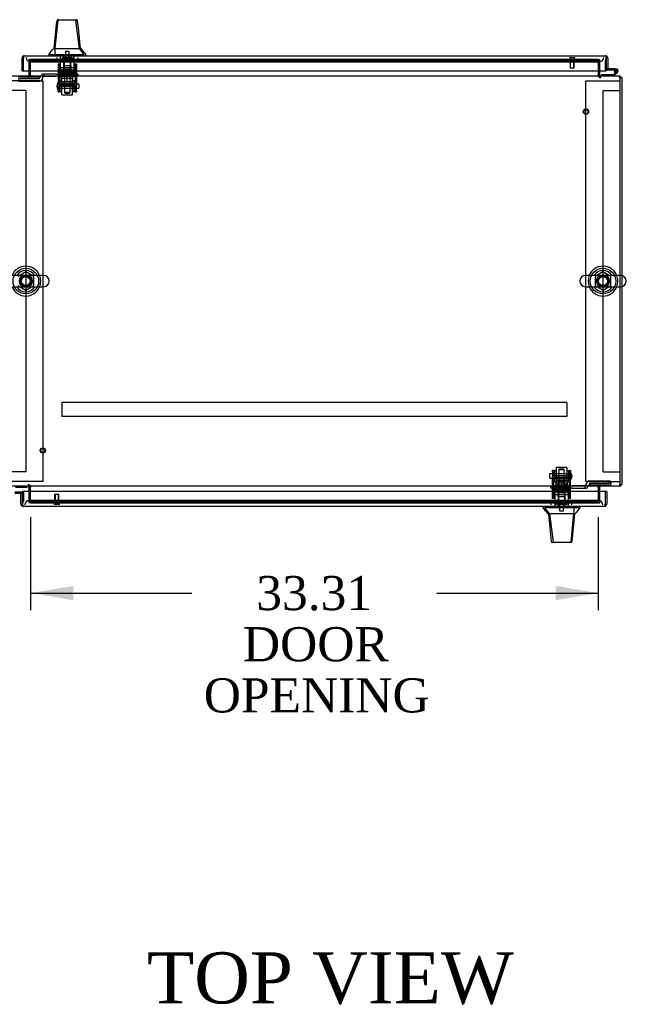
# Model space of a CAD drawing. Header units: inches. Extents: x 2 to 538, y -2 to 358.
# Tile 15 of 19: x 158 to 193, y 266 to 324. Entities that reach past the tile are written whole.
import ezdxf
from ezdxf.enums import TextEntityAlignment as Align
from ezdxf.lldxf.tags import DXFTag

# ---------------------------------------------------------------- set-up
doc = ezdxf.new("R2010")
doc.units = ezdxf.units.IN
doc.header["$MEASUREMENT"] = 0
for name, color, linetype in [('COM50677-1', 7, 'Continuous'), ('COM53964-2', 7, 'Continuous'), ('COM54746-78', 7, 'Continuous'), ('COM55914', 7, 'Continuous'), ('COM70220', 7, 'Continuous'), ('COM70449-3', 7, 'Continuous'), ('COM70838', 7, 'Continuous'), ('COM70839-6', 7, 'Continuous'), ('COM71197-4', 7, 'Continuous'), ('COM71198-3', 7, 'Continuous'), ('COM71199-6', 7, 'Continuous'), ('Default', 7, 'Continuous'), ('HAN13068', 7, 'Continuous'), ('HAN13068_NUT', 7, 'Continuous'), ('HAN13068_SCREW', 7, 'Continuous'), ('HAN_NUT', 7, 'Continuous'), ('NTS18024', 7, 'Continuous'), ('NTS18147', 7, 'Continuous'), ('ROL87452', 7, 'Continuous'), ('RVT17786', 7, 'Continuous'), ('RVT19000', 7, 'Continuous'), ('SCS86414', 7, 'Continuous'), ('SPC87322', 7, 'Continuous'), ('STD26122', 7, 'Continuous'), ('STD26258', 7, 'Continuous'), ('WAF25376', 7, 'Continuous'), ('WAF25377', 7, 'Continuous'), ('WAM254785', 7, 'Continuous'), ('WAM30038', 7, 'Continuous')]:
    doc.layers.add(name, color=color, linetype=linetype)
doc.styles.add('SEACAD_Times_New_Roman', font='times.ttf')
tags = doc.linetypes.add('HIDDEN2', pattern=[0.1875, 0.125, -0.0625]).pattern_tags.tags
tags[6:7] = [DXFTag(74, 4), DXFTag(75, 0), DXFTag(340, '0'), DXFTag(46, 0.0), DXFTag(50, 0.0), DXFTag(44, 0.0), DXFTag(45, 0.0)]
tags[4:5] = [DXFTag(74, 4), DXFTag(75, 0), DXFTag(340, '0'), DXFTag(46, 0.0), DXFTag(50, 0.0), DXFTag(44, 0.0), DXFTag(45, 0.0)]
doc.dimstyles.new('HAMMOND_(STH_-_540x360)', dxfattribs={"dimtxt": 2, "dimasz": 2.5, "dimexe": 1, "dimexo": 1, "dimgap": 0.5, "dimtad": 0, "dimtih": 1, "dimtoh": 1, "dimzin": 0, "dimdsep": 46, "dimtxsty": 'SEACAD_Times_New_Roman', "dimblk1": '_SE_FILLED', "dimblk2": '_SE_FILLED', "dimsah": 1, "dimcen": 1, "dimadec": 0, "dimazin": 0, "dimtfac": 0.8, "dimtofl": 0, "dimtmove": 0, "dimatfit": 3, "dimfxl": 1, "dimtolj": 1, "dimtzin": 0, "dimarcsym": 0})

# ---------------------------------------------------------------- blocks, each defined once
blk = doc.blocks.new('SE1')
at = {"layer": 'COM50677-1', "color": 7, "linetype": 'HIDDEN2'}
for p, q in [((158.891, 320.196), (157.261, 320.196)), ((158.891, 320.196), (159.076, 320.196)), ((159.076, 320.196), (159.076, 296.696)), ((190.946, 320.196), (191.131, 320.196)), ((190.946, 296.696), (190.946, 320.196)), ((191.131, 320.196), (192.761, 320.196)), ((192.761, 320.196), (192.946, 320.196)), ((158.891, 296.696), (157.261, 296.696)), ((159.076, 296.696), (158.891, 296.696)), ((191.131, 296.696), (190.946, 296.696)), ((191.131, 296.696), (192.761, 296.696)), ((192.761, 296.696), (192.946, 296.696))]:
    blk.add_line(p, q, dxfattribs=at)
at = {"layer": 'COM53964-2', "color": 7, "linetype": 'HIDDEN2'}
for p, q in [((157.938, 319.634), (157.214, 319.634)), ((158.076, 319.634), (157.938, 319.634)), ((158.076, 319.634), (158.076, 297.259)), ((191.946, 297.259), (191.946, 319.634)), ((191.946, 319.634), (192.084, 319.634)), ((192.084, 319.634), (192.808, 319.634)), ((192.808, 319.634), (192.946, 319.634)), ((157.938, 297.259), (157.214, 297.259)), ((158.076, 297.259), (157.938, 297.259)), ((191.946, 297.259), (192.084, 297.259)), ((192.084, 297.259), (192.808, 297.259)), ((192.808, 297.259), (192.946, 297.259))]:
    blk.add_line(p, q, dxfattribs=at)
at = {"layer": 'COM54746-78', "color": 7, "linetype": 'HIDDEN2'}
for p, q in [((192.072, 321.379), (192.072, 320.854)), ((192.134, 321.379), (192.072, 321.379)), ((192.097, 320.829), (192.134, 320.829)), ((192.659, 320.779), (192.598, 320.785)), ((192.611, 320.829), (192.714, 320.829)), ((192.652, 320.774), (192.659, 320.774)), ((192.75, 320.733), (192.729, 320.712)), ((157.925, 296.063), (157.888, 296.063)), ((157.95, 295.514), (157.95, 296.038)), ((157.888, 295.514), (157.95, 295.514))]:
    blk.add_line(p, q, dxfattribs=at)
at = {"layer": 'COM54746-78', "color": 7, "linetype": 'Continuous'}
for p, q in [((192.134, 321.379), (192.134, 321.379)), ((191.862, 320.538), (191.862, 320.476)), ((192.556, 320.538), (191.862, 320.538)), ((192.134, 320.891), (192.134, 320.893)), ((192.598, 320.891), (192.134, 320.891)), ((192.134, 320.829), (192.598, 320.829)), ((192.729, 320.712), (192.556, 320.538)), ((192.581, 320.476), (192.793, 320.688)), ((192.597, 320.774), (192.652, 320.774)), ((192.598, 320.829), (192.598, 320.891)), ((192.598, 320.891), (192.714, 320.891)), ((192.598, 320.829), (192.611, 320.829)), ((192.652, 320.787), (192.652, 320.762)), ((192.727, 320.837), (192.702, 320.837)), ((192.702, 320.712), (192.727, 320.712)), ((192.777, 320.762), (192.777, 320.787)), ((157.467, 296.354), (158.16, 296.354)), ((158.16, 296.354), (158.16, 296.416)), ((157.888, 296.063), (157.425, 296.063)), ((157.425, 296.001), (157.888, 296.001)), ((157.888, 296.001), (157.888, 295.999)), ((157.888, 295.514), (157.888, 295.514))]:
    blk.add_line(p, q, dxfattribs=at)
at = {"layer": 'COM54746-78', "color": 7, "linetype": 'HIDDEN2'}
for centre, radius, start, end in [((192.097, 320.854), 0.025, 180, 270), ((192.714, 320.774), 0.055, 311.19588, 180), ((192.714, 320.774), 0.055, 180, 311.19588), ((192.714, 320.774), 0.117, 252.97263, 312.39205), ((157.925, 296.038), 0.025, 0, 90)]:
    blk.add_arc(centre, radius, start, end, dxfattribs=at)
at = {"layer": 'COM54746-78', "color": 7, "linetype": 'Continuous'}
for centre, radius, start, end in [((192.714, 320.774), 0.117, 312.39205, 180), ((192.714, 320.774), 0.117, 180, 252.97263), ((192.702, 320.787), 0.05, 90, 180), ((192.702, 320.762), 0.05, 180, 270), ((192.727, 320.787), 0.05, 0, 90), ((192.727, 320.762), 0.05, 270, 0)]:
    blk.add_arc(centre, radius, start, end, dxfattribs=at)
at = {"layer": 'COM55914', "color": 7, "linetype": 'HIDDEN2'}
for p, q in [((189.824, 301.324), (160.199, 301.324)), ((160.199, 301.324), (160.199, 301.281)), ((160.199, 301.281), (160.199, 300.554)), ((189.824, 301.324), (189.824, 301.281)), ((189.824, 301.281), (189.824, 300.554)), ((160.199, 300.554), (160.199, 300.511)), ((189.824, 300.511), (160.199, 300.511)), ((189.824, 300.554), (189.824, 300.511))]:
    blk.add_line(p, q, dxfattribs=at)
at = {"layer": 'COM70220', "color": 7, "linetype": 'HIDDEN2'}
for p, q in [((158.339, 321.318), (158.589, 321.318)), ((158.589, 321.318), (191.494, 321.318)), ((191.494, 321.318), (191.744, 321.318)), ((158.528, 295.574), (158.278, 295.574)), ((191.433, 295.574), (158.528, 295.574)), ((191.683, 295.574), (191.433, 295.574))]:
    blk.add_line(p, q, dxfattribs=at)
for centre, start, end in [((158.339, 321.568), 180, 270), ((191.744, 321.568), 270, 0), ((158.278, 295.324), 90, 180), ((191.683, 295.324), 0, 90)]:
    blk.add_arc(centre, 0.25, start, end, dxfattribs=at)
at = {"layer": 'COM70449-3', "color": 7, "linetype": 'HIDDEN2'}
for p, q in [((158.356, 321.442), (158.356, 321.444)), ((191.666, 321.444), (158.356, 321.444)), ((158.356, 321.442), (158.356, 321.401)), ((158.356, 321.401), (191.666, 321.401)), ((158.356, 321.401), (158.356, 321.308)), ((158.356, 321.301), (158.356, 321.308)), ((158.356, 321.308), (191.666, 321.308)), ((158.356, 320.788), (158.356, 321.301)), ((191.666, 321.444), (191.666, 321.442)), ((191.666, 321.401), (191.666, 321.442)), ((191.666, 321.401), (191.666, 321.308)), ((191.666, 321.308), (191.666, 321.301)), ((191.666, 321.301), (191.666, 320.788)), ((192.946, 308.115), (192.946, 308.778)), ((158.356, 295.592), (158.356, 296.104)), ((191.666, 296.104), (191.666, 295.592)), ((158.356, 295.585), (158.356, 295.592)), ((158.356, 295.492), (158.356, 295.585)), ((191.666, 295.585), (158.356, 295.585)), ((191.666, 295.492), (158.356, 295.492)), ((158.356, 295.492), (158.356, 295.451)), ((158.356, 295.449), (158.356, 295.451)), ((158.356, 295.449), (191.666, 295.449)), ((191.666, 295.592), (191.666, 295.585)), ((191.666, 295.492), (191.666, 295.585)), ((191.666, 295.451), (191.666, 295.492)), ((191.666, 295.451), (191.666, 295.449))]:
    blk.add_line(p, q, dxfattribs=at)
at = {"layer": 'COM70449-3', "color": 7, "linetype": 'Continuous'}
for p, q in [((158.356, 320.524), (158.356, 320.788)), ((158.356, 320.524), (158.356, 320.476)), ((191.666, 320.788), (191.666, 320.524)), ((191.666, 320.476), (191.666, 320.524)), ((157.076, 320.476), (192.946, 320.476)), ((192.946, 320.333), (192.946, 320.476)), ((192.946, 308.778), (192.946, 320.333)), ((192.946, 296.559), (192.946, 308.115)), ((192.946, 296.416), (157.076, 296.416)), ((158.356, 296.416), (158.356, 296.368)), ((158.356, 296.104), (158.356, 296.368)), ((191.666, 296.368), (191.666, 296.416)), ((191.666, 296.368), (191.666, 296.104)), ((192.946, 296.416), (192.946, 296.559))]:
    blk.add_line(p, q, dxfattribs=at)
at = {"layer": 'COM70449-3', "color": 7, "linetype": 'HIDDEN2'}
for centre in [(158.076, 308.446), (191.946, 308.446)]:
    blk.add_circle(centre, 0.375, dxfattribs=at)
at = {"layer": 'COM70838', "color": 7, "linetype": 'HIDDEN2'}
for p, q in [((158.996, 320.526), (158.996, 320.528)), ((159.126, 320.586), (159.056, 320.586)), ((159.126, 320.586), (159.126, 320.448)), ((159.84, 320.586), (159.126, 320.586)), ((159.84, 320.586), (159.928, 320.586)), ((161.011, 320.586), (159.928, 320.586)), ((161.011, 320.586), (161.136, 320.586)), ((161.136, 320.586), (161.136, 320.461)), ((158.871, 320.401), (157.626, 320.401)), ((158.871, 320.301), (157.751, 320.301)), ((157.751, 320.175), (158.871, 320.175)), ((158.871, 320.301), (158.871, 320.403)), ((159.064, 320.368), (159.064, 320.344)), ((159.181, 320.461), (159.84, 320.461)), ((159.928, 320.461), (159.84, 320.461)), ((159.928, 320.461), (160.493, 320.461)), ((160.529, 320.461), (161.011, 320.461)), ((161.136, 320.461), (161.011, 320.461)), ((188.886, 296.306), (188.886, 296.431)), ((188.886, 296.431), (189.011, 296.431)), ((189.011, 296.306), (188.886, 296.306)), ((189.493, 296.431), (189.011, 296.431)), ((189.011, 296.306), (190.094, 296.306)), ((190.094, 296.431), (189.529, 296.431)), ((190.094, 296.431), (190.183, 296.431)), ((190.183, 296.306), (190.094, 296.306)), ((190.841, 296.431), (190.183, 296.431)), ((190.183, 296.306), (190.896, 296.306)), ((190.896, 296.306), (190.896, 296.445)), ((190.896, 296.306), (190.966, 296.306)), ((190.958, 296.525), (190.958, 296.548)), ((191.026, 296.366), (191.026, 296.364)), ((192.271, 296.718), (191.151, 296.718)), ((191.151, 296.592), (192.271, 296.592)), ((191.151, 296.592), (191.151, 296.489)), ((191.151, 296.492), (192.396, 296.492)), ((192.396, 296.7), (192.396, 296.574)), ((192.396, 296.492), (192.396, 296.574))]:
    blk.add_line(p, q, dxfattribs=at)
for centre, radius, start, end in [((158.871, 320.528), 0.125, 270, 0), ((159.056, 320.526), 0.06, 90, 180), ((158.871, 320.368), 0.193, 270, 0), ((159.181, 320.344), 0.117, 118.03984, 180), ((159.181, 320.344), 0.117, 90, 118.03984), ((190.841, 296.548), 0.117, 270, 298.03984), ((190.841, 296.548), 0.117, 298.03984, 0), ((191.151, 296.525), 0.193, 90, 180), ((190.966, 296.366), 0.06, 270, 0), ((191.151, 296.364), 0.125, 90, 180)]:
    blk.add_arc(centre, radius, start, end, dxfattribs=at)
for centre, major_axis, start_param, end_param in [((157.751, 320.319), (-0.125, 0), 0, 1.570796), ((157.751, 320.193), (0.125, 0), 3.141593, 4.712389), ((192.271, 296.7), (-0.125, 0), 3.141593, 4.712389), ((192.271, 296.574), (0.125, 0), 0, 1.570796)]:
    blk.add_ellipse(centre, major_axis=major_axis, ratio=0.145455, start_param=start_param, end_param=end_param, dxfattribs=at)
at = {"layer": 'COM70839-6', "color": 7, "linetype": 'HIDDEN2'}
for p, q in [((159.98, 321.193), (160.05, 321.193)), ((159.98, 321.183), (159.98, 321.193)), ((159.98, 321.183), (159.98, 320.053)), ((160.05, 321.193), (160.05, 321.183)), ((160.05, 321.183), (160.05, 320.053)), ((160.972, 321.193), (161.042, 321.193)), ((160.972, 321.183), (160.972, 321.193)), ((160.972, 321.183), (160.972, 320.053)), ((161.042, 321.193), (161.042, 321.183)), ((161.042, 321.183), (161.042, 320.053)), ((160.05, 320.732), (160.972, 320.732)), ((159.98, 319.889), (159.98, 320.053)), ((160.05, 320.053), (160.05, 319.889)), ((160.972, 319.937), (160.05, 319.937)), ((160.972, 319.889), (160.972, 320.053)), ((161.042, 320.053), (161.042, 319.889)), ((159.98, 319.889), (159.98, 319.63)), ((159.98, 319.553), (159.98, 319.63)), ((159.98, 319.553), (160.05, 319.553)), ((160.05, 319.63), (160.05, 319.889)), ((160.05, 319.873), (160.972, 319.873)), ((160.05, 319.63), (160.05, 319.553)), ((160.972, 319.889), (160.972, 319.63)), ((160.972, 319.553), (160.972, 319.63)), ((160.972, 319.553), (161.042, 319.553)), ((161.042, 319.63), (161.042, 319.889)), ((161.042, 319.63), (161.042, 319.553)), ((188.98, 297.263), (188.98, 297.34)), ((189.05, 297.34), (188.98, 297.34)), ((188.98, 297.263), (188.98, 297.003)), ((188.98, 296.84), (188.98, 297.003)), ((188.98, 295.709), (188.98, 296.84)), ((189.05, 297.34), (189.05, 297.263)), ((189.05, 297.003), (189.05, 297.263)), ((189.972, 297.02), (189.05, 297.02)), ((189.05, 297.003), (189.05, 296.84)), ((189.05, 296.955), (189.972, 296.955)), ((189.05, 295.709), (189.05, 296.84)), ((189.972, 297.263), (189.972, 297.34)), ((190.042, 297.34), (189.972, 297.34)), ((189.972, 297.263), (189.972, 297.003)), ((189.972, 296.84), (189.972, 297.003)), ((189.972, 295.709), (189.972, 296.84)), ((190.042, 297.34), (190.042, 297.263)), ((190.042, 297.003), (190.042, 297.263)), ((190.042, 297.003), (190.042, 296.84)), ((190.042, 295.709), (190.042, 296.84)), ((188.98, 295.7), (188.98, 295.709)), ((189.05, 295.7), (188.98, 295.7)), ((189.972, 296.161), (189.05, 296.161)), ((189.05, 295.709), (189.05, 295.7)), ((189.972, 295.7), (189.972, 295.709)), ((190.042, 295.7), (189.972, 295.7)), ((190.042, 295.709), (190.042, 295.7))]:
    blk.add_line(p, q, dxfattribs=at)
at = {"layer": 'COM71197-4', "color": 7, "linetype": 'HIDDEN2'}
for p, q in [((158.261, 321.443), (158.261, 320.788)), ((158.356, 321.443), (158.261, 321.443)), ((191.666, 321.443), (191.761, 321.443)), ((191.761, 320.788), (191.761, 321.443)), ((193.041, 308.772), (193.041, 308.121)), ((158.261, 296.104), (158.261, 295.449)), ((191.761, 295.449), (191.761, 296.104)), ((158.356, 295.449), (158.261, 295.449)), ((191.666, 295.449), (191.761, 295.449))]:
    blk.add_line(p, q, dxfattribs=at)
at = {"layer": 'COM71197-4', "color": 7, "linetype": 'Continuous'}
for p, q in [((158.261, 320.788), (158.261, 320.524)), ((191.761, 320.524), (191.761, 320.788)), ((192.946, 320.381), (193.041, 320.381)), ((193.041, 320.381), (193.041, 308.772)), ((193.041, 308.121), (193.041, 296.511)), ((158.261, 296.368), (158.261, 296.104)), ((191.761, 296.104), (191.761, 296.368)), ((192.946, 296.511), (193.041, 296.511))]:
    blk.add_line(p, q, dxfattribs=at)
for centre, radius, start, end in [((158.213, 320.524), 0.048, 270, 0), ((158.213, 320.524), 0.143, 340.38706, 0), ((191.809, 320.524), 0.143, 180, 199.61294), ((191.809, 320.524), 0.048, 180, 270), ((192.898, 320.333), 0.143, 19.61294, 70.38706), ((158.213, 296.368), 0.048, 0, 90), ((158.213, 296.368), 0.143, 0, 19.61294), ((191.809, 296.368), 0.143, 160.38706, 180), ((191.809, 296.368), 0.048, 90, 180), ((192.898, 296.559), 0.143, 289.61294, 340.38706)]:
    blk.add_arc(centre, radius, start, end, dxfattribs=at)
at = {"layer": 'COM71197-4', "color": 7, "linetype": 'HIDDEN2'}
for centre, radius, start, end in [((158.213, 320.524), 0.143, 270, 340.38706), ((191.809, 320.524), 0.143, 199.61294, 270), ((192.898, 320.333), 0.143, 70.38706, 90), ((192.898, 320.333), 0.048, 0, 90), ((158.213, 296.368), 0.143, 19.61294, 90), ((191.809, 296.368), 0.143, 90, 160.38706), ((192.898, 296.559), 0.048, 270, 0), ((192.898, 296.559), 0.143, 270, 289.61294)]:
    blk.add_arc(centre, radius, start, end, dxfattribs=at)
at = {"layer": 'COM71198-3', "color": 7, "linetype": 'HIDDEN2'}
for p, q in [((191.666, 321.443), (158.356, 321.443)), ((158.261, 320.381), (158.261, 320.524)), ((191.761, 320.524), (191.761, 320.381)), ((158.231, 320.381), (158.231, 320.476)), ((191.791, 320.476), (191.791, 320.381)), ((158.231, 296.511), (158.231, 296.416)), ((158.261, 296.368), (158.261, 296.511)), ((191.761, 296.511), (191.761, 296.368)), ((191.791, 296.416), (191.791, 296.511)), ((158.356, 295.449), (191.666, 295.449))]:
    blk.add_line(p, q, dxfattribs=at)
at = {"layer": 'COM71199-6', "color": 7, "linetype": 'Continuous'}
for p, q in [((157.997, 321.663), (192.086, 321.663)), ((157.997, 321.663), (157.997, 321.663)), ((157.997, 321.663), (157.997, 321.663)), ((192.086, 321.663), (192.086, 321.663)), ((192.087, 321.663), (192.086, 321.663)), ((192.086, 321.663), (192.086, 321.663)), ((157.854, 320.788), (157.854, 321.52)), ((157.949, 321.583), (157.91, 321.634)), ((157.949, 321.52), (157.949, 321.634)), ((157.949, 321.583), (157.949, 321.52)), ((157.949, 320.788), (157.949, 321.52)), ((157.949, 321.52), (157.949, 321.52)), ((157.949, 320.788), (157.949, 321.52)), ((192.134, 321.52), (192.134, 321.634)), ((192.134, 321.583), (192.173, 321.634)), ((192.134, 321.52), (192.134, 321.583)), ((192.134, 320.788), (192.134, 321.52)), ((192.134, 321.52), (192.134, 321.52)), ((192.134, 321.52), (192.134, 320.893)), ((192.229, 321.52), (192.229, 320.893)), ((157.854, 320.788), (157.949, 320.788)), ((157.949, 320.788), (192.134, 320.788)), ((192.229, 320.893), (192.134, 320.893)), ((157.793, 295.999), (157.888, 295.999)), ((157.793, 295.372), (157.793, 295.999)), ((192.073, 296.104), (157.888, 296.104)), ((157.888, 296.104), (157.888, 295.372)), ((157.888, 295.372), (157.888, 295.999)), ((192.073, 296.104), (192.073, 295.372)), ((192.168, 296.104), (192.073, 296.104)), ((192.073, 296.104), (192.073, 295.372)), ((192.168, 296.104), (192.168, 295.372)), ((157.888, 295.31), (157.849, 295.259)), ((157.888, 295.372), (157.888, 295.372)), ((157.888, 295.372), (157.888, 295.259)), ((157.888, 295.372), (157.888, 295.31)), ((192.025, 295.229), (157.936, 295.229)), ((157.936, 295.229), (157.936, 295.229)), ((157.936, 295.229), (157.936, 295.229)), ((157.936, 295.229), (157.936, 295.229)), ((192.025, 295.229), (192.025, 295.229)), ((192.025, 295.229), (192.026, 295.229)), ((192.073, 295.372), (192.073, 295.372)), ((192.073, 295.372), (192.073, 295.259)), ((192.073, 295.31), (192.073, 295.372)), ((192.073, 295.31), (192.112, 295.259))]:
    blk.add_line(p, q, dxfattribs=at)
for centre, start, end in [((157.997, 321.52), 90.15607, 127.50359), ((157.997, 321.52), 90, 90.07617), ((192.086, 321.52), 89.92383, 90), ((192.086, 321.52), 52.49641, 89.84393), ((157.997, 321.52), 127.50359, 180), ((192.086, 321.52), 0, 52.49641), ((157.936, 295.372), 180, 232.49641), ((157.936, 295.372), 232.49641, 269.84393), ((157.936, 295.372), 269.92383, 270), ((192.025, 295.372), 270, 270.07617), ((192.025, 295.372), 270.15607, 307.50359), ((192.025, 295.372), 307.50359, 0)]:
    blk.add_arc(centre, 0.143, start, end, dxfattribs=at)
for points in [[(157.949, 321.634), (157.957, 321.643), (157.965, 321.651), (157.977, 321.658), (157.981, 321.66), (157.989, 321.663), (157.993, 321.663), (157.997, 321.663)], [(192.134, 321.634), (192.126, 321.643), (192.118, 321.651), (192.106, 321.658), (192.102, 321.66), (192.094, 321.663), (192.09, 321.663), (192.086, 321.663)], [(157.888, 295.259), (157.896, 295.249), (157.904, 295.242), (157.916, 295.235), (157.92, 295.233), (157.928, 295.23), (157.932, 295.229), (157.936, 295.229)], [(192.073, 295.259), (192.065, 295.249), (192.057, 295.242), (192.045, 295.235), (192.041, 295.233), (192.033, 295.23), (192.029, 295.229), (192.025, 295.229)]]:
    blk.add_open_spline(points, degree=3, knots=[0, 0, 0, 0, 0.5, 0.5, 0.75, 0.75, 1, 1, 1, 1], dxfattribs=at)
at = {"layer": 'HAN13068', "color": 7, "linetype": 'Continuous'}
for p, q in [((159.804, 322.098), (159.968, 323.734)), ((159.906, 323.724), (159.906, 323.722)), ((159.966, 323.778), (160.02, 323.778)), ((160.02, 323.778), (160.957, 323.778)), ((160.957, 323.778), (161.057, 323.778)), ((161.218, 322.098), (161.003, 323.736)), ((161.117, 323.723), (161.117, 323.725)), ((159.421, 321.746), (159.421, 321.663)), ((159.535, 321.743), (159.421, 321.743)), ((159.535, 321.743), (159.612, 321.743)), ((159.612, 321.743), (159.793, 321.743)), ((159.749, 322.098), (159.721, 322.098)), ((159.749, 322.098), (159.759, 322.098)), ((159.759, 322.098), (159.774, 322.098)), ((159.774, 322.098), (159.804, 322.098)), ((159.793, 321.743), (161.41, 321.743)), ((159.804, 322.098), (161.081, 322.098)), ((161.081, 322.098), (161.173, 322.098)), ((161.173, 322.098), (161.218, 322.098)), ((161.218, 322.098), (161.286, 322.098)), ((161.502, 321.743), (161.218, 322.098)), ((161.301, 322.098), (161.286, 322.098)), ((161.41, 321.743), (161.488, 321.743)), ((161.601, 321.743), (161.536, 321.743)), ((161.601, 321.663), (161.601, 321.746)), ((188.421, 295.229), (188.421, 295.146)), ((188.421, 295.149), (188.486, 295.149)), ((188.52, 295.149), (188.804, 294.794)), ((188.612, 295.149), (188.535, 295.149)), ((190.23, 295.149), (188.612, 295.149)), ((190.41, 295.149), (190.23, 295.149)), ((190.488, 295.149), (190.41, 295.149)), ((190.488, 295.149), (190.601, 295.149)), ((190.601, 295.146), (190.601, 295.229)), ((188.721, 294.794), (188.736, 294.794)), ((188.804, 294.794), (188.736, 294.794)), ((188.849, 294.794), (188.804, 294.794)), ((188.804, 294.794), (189.019, 293.156)), ((188.941, 294.794), (188.849, 294.794)), ((190.218, 294.794), (188.941, 294.794)), ((190.218, 294.794), (190.054, 293.159)), ((190.248, 294.794), (190.218, 294.794)), ((190.263, 294.794), (190.248, 294.794)), ((190.273, 294.794), (190.263, 294.794)), ((190.273, 294.794), (190.301, 294.794)), ((188.905, 293.17), (188.906, 293.168)), ((189.065, 293.114), (188.965, 293.114)), ((190.002, 293.114), (189.065, 293.114)), ((190.057, 293.114), (190.002, 293.114)), ((190.116, 293.169), (190.117, 293.171))]:
    blk.add_line(p, q, dxfattribs=at)
at = {"layer": 'HAN13068', "color": 7, "linetype": 'HIDDEN2'}
for p, q in [((160.116, 320.961), (160.116, 321.663)), ((160.312, 320.961), (160.312, 321.663)), ((160.711, 320.961), (160.711, 321.663)), ((160.907, 320.961), (160.907, 321.663)), ((160.312, 320.961), (160.116, 320.961)), ((160.711, 320.961), (160.312, 320.961)), ((160.351, 320.836), (160.351, 320.961)), ((160.511, 320.836), (160.351, 320.836)), ((160.671, 320.836), (160.511, 320.836)), ((160.671, 320.836), (160.671, 320.961)), ((160.907, 320.961), (160.711, 320.961)), ((160.351, 320.461), (160.351, 319.501)), ((160.671, 319.501), (160.671, 320.461)), ((160.671, 319.501), (160.351, 319.501)), ((160.351, 319.501), (160.381, 319.471)), ((160.381, 319.471), (160.641, 319.471)), ((160.641, 319.471), (160.671, 319.501)), ((189.381, 297.421), (189.351, 297.391)), ((189.641, 297.421), (189.381, 297.421)), ((189.671, 297.391), (189.641, 297.421)), ((189.351, 297.391), (189.671, 297.391)), ((189.351, 297.391), (189.351, 296.431)), ((189.671, 296.431), (189.671, 297.391)), ((189.116, 295.931), (189.312, 295.931)), ((189.116, 295.931), (189.116, 295.229)), ((189.312, 295.931), (189.711, 295.931)), ((189.312, 295.931), (189.312, 295.229)), ((189.351, 296.056), (189.351, 295.931)), ((189.351, 296.056), (189.511, 296.056)), ((189.511, 296.056), (189.671, 296.056)), ((189.671, 296.056), (189.671, 295.931)), ((189.711, 295.931), (189.907, 295.931)), ((189.711, 295.931), (189.711, 295.229)), ((189.907, 295.931), (189.907, 295.229))]:
    blk.add_line(p, q, dxfattribs=at)
at = {"layer": 'HAN13068', "color": 7, "linetype": 'Continuous'}
for centre, radius, start, end in [((159.966, 323.718), 0.06, 89.99107, 174.42424), ((160.022, 323.723), 0.0554, 92.13096, 168.82925), ((161.057, 323.718), 0.06, 5.9929, 90.00753), ((221.766, 316.054), 62.32, 173.47841, 174.43409), ((147.305, 332.288), 16.062, 318.96729, 320.62542), ((165.393, 325.376), 5.251, 218.61726, 223.76657), ((184.629, 291.517), 5.251, 38.61726, 43.76657), ((202.717, 284.605), 16.062, 138.96729, 140.62542), ((128.257, 300.839), 62.32, 353.47841, 354.43409), ((188.965, 293.174), 0.06, 185.9929, 270.00753), ((190, 293.17), 0.0554, 272.13096, 348.82925), ((190.057, 293.174), 0.06, 269.99107, 354.42424)]:
    blk.add_arc(centre, radius, start, end, dxfattribs=at)
for points in [[(159.749, 322.098), (159.801, 322.64), (159.853, 323.181), (159.906, 323.722)], [(161.286, 322.098), (161.23, 322.64), (161.173, 323.182), (161.117, 323.723)], [(159.793, 321.743), (159.796, 321.862), (159.8, 321.98), (159.804, 322.098)], [(190.23, 295.149), (190.226, 295.031), (190.222, 294.913), (190.218, 294.794)], [(188.736, 294.794), (188.792, 294.253), (188.849, 293.711), (188.905, 293.17)], [(190.273, 294.794), (190.221, 294.253), (190.169, 293.712), (190.117, 293.171)]]:
    blk.add_open_spline(points, degree=3, dxfattribs=at)
for points in [[(161.003, 323.736), (161, 323.749), (160.994, 323.759), (160.977, 323.774), (160.967, 323.778), (160.957, 323.778)], [(189.019, 293.156), (189.022, 293.144), (189.029, 293.134), (189.045, 293.119), (189.055, 293.114), (189.065, 293.114)]]:
    blk.add_open_spline(points, degree=3, knots=[0, 0, 0, 0, 0.5, 0.5, 1, 1, 1, 1], dxfattribs=at)
at = {"layer": 'HAN13068_NUT', "color": 7, "linetype": 'HIDDEN2'}
for p, q in [((160.179, 320.136), (160.179, 320.461)), ((160.345, 320.136), (160.179, 320.136)), ((160.179, 320.136), (160.179, 320.086)), ((160.209, 320.056), (160.814, 320.056)), ((160.511, 320.136), (160.345, 320.136)), ((160.511, 320.136), (160.511, 320.461)), ((160.677, 320.136), (160.511, 320.136)), ((160.844, 320.136), (160.677, 320.136)), ((160.844, 320.136), (160.844, 320.461)), ((160.844, 320.086), (160.844, 320.136)), ((189.814, 296.836), (189.209, 296.836)), ((189.179, 296.806), (189.179, 296.756)), ((189.179, 296.756), (189.345, 296.756)), ((189.179, 296.756), (189.179, 296.431)), ((189.345, 296.756), (189.511, 296.756)), ((189.511, 296.756), (189.677, 296.756)), ((189.511, 296.756), (189.511, 296.431)), ((189.677, 296.756), (189.844, 296.756)), ((189.844, 296.756), (189.844, 296.806)), ((189.844, 296.756), (189.844, 296.431))]:
    blk.add_line(p, q, dxfattribs=at)
for centre, start, end in [((160.209, 320.086), 180, 270), ((160.814, 320.086), 270, 0), ((189.209, 296.806), 90, 180), ((189.814, 296.806), 0, 90)]:
    blk.add_arc(centre, 0.03, start, end, dxfattribs=at)
at = {"layer": 'HAN13068_SCREW', "color": 7, "linetype": 'HIDDEN2'}
for p, q in [((160.627, 321.913), (160.395, 321.913)), ((160.395, 321.913), (160.395, 321.538)), ((160.627, 321.538), (160.627, 321.913)), ((160.774, 321.538), (160.249, 321.538)), ((160.249, 321.538), (160.249, 321.468)), ((160.774, 321.468), (160.249, 321.468)), ((160.289, 321.331), (160.289, 321.468)), ((160.289, 321.331), (160.4, 321.331)), ((160.4, 321.331), (160.4, 321.468)), ((160.4, 321.331), (160.622, 321.331)), ((160.622, 321.331), (160.622, 321.468)), ((160.622, 321.331), (160.733, 321.331)), ((160.733, 321.331), (160.733, 321.468)), ((160.774, 321.468), (160.774, 321.538)), ((189.249, 295.424), (189.774, 295.424)), ((189.249, 295.424), (189.249, 295.354)), ((189.249, 295.354), (189.774, 295.354)), ((189.4, 295.561), (189.289, 295.561)), ((189.289, 295.561), (189.289, 295.424)), ((189.395, 295.354), (189.395, 294.979)), ((189.622, 295.561), (189.4, 295.561)), ((189.4, 295.561), (189.4, 295.424)), ((189.733, 295.561), (189.622, 295.561)), ((189.622, 295.561), (189.622, 295.424)), ((189.627, 294.979), (189.627, 295.354)), ((189.733, 295.561), (189.733, 295.424)), ((189.774, 295.354), (189.774, 295.424)), ((189.395, 294.979), (189.627, 294.979))]:
    blk.add_line(p, q, dxfattribs=at)
at = {"layer": 'HAN_NUT', "color": 7, "linetype": 'HIDDEN2'}
for p, q in [((159.899, 321.568), (159.899, 321.353)), ((159.899, 321.353), (160.205, 321.353)), ((160.205, 321.568), (160.205, 321.353)), ((160.205, 321.353), (160.817, 321.353)), ((160.817, 321.568), (160.817, 321.353)), ((160.817, 321.353), (161.123, 321.353)), ((161.123, 321.568), (161.123, 321.353)), ((189.205, 295.539), (188.899, 295.539)), ((188.899, 295.324), (188.899, 295.539)), ((189.817, 295.539), (189.205, 295.539)), ((189.205, 295.324), (189.205, 295.539)), ((190.123, 295.539), (189.817, 295.539)), ((189.817, 295.324), (189.817, 295.539)), ((190.123, 295.324), (190.123, 295.539))]:
    blk.add_line(p, q, dxfattribs=at)
at = {"layer": 'NTS18024', "color": 7, "linetype": 'HIDDEN2'}
for p, q in [((158.072, 308.984), (157.611, 308.709)), ((158.541, 308.709), (158.072, 308.984)), ((191.942, 308.984), (191.481, 308.709)), ((192.411, 308.709), (191.942, 308.984)), ((158.541, 308.183), (158.541, 308.709)), ((191.481, 308.709), (191.481, 308.183)), ((192.411, 308.183), (192.411, 308.709)), ((157.611, 308.183), (158.076, 307.911)), ((158.076, 307.911), (158.541, 308.183)), ((191.481, 308.183), (191.946, 307.911)), ((191.946, 307.911), (192.411, 308.183))]:
    blk.add_line(p, q, dxfattribs=at)
for centre in [(158.076, 308.446), (191.946, 308.446)]:
    blk.add_circle(centre, 0.263, dxfattribs=at)
at = {"layer": 'NTS18147', "color": 7, "linetype": 'HIDDEN2'}
for p, q in [((160.291, 321.099), (160.731, 321.099)), ((160.291, 321.099), (160.291, 320.661)), ((160.291, 321.098), (160.731, 321.098)), ((160.731, 320.661), (160.731, 321.099)), ((160.116, 320.661), (160.048, 320.661)), ((160.116, 320.661), (160.048, 320.661)), ((160.048, 320.661), (160.048, 320.598)), ((160.048, 320.598), (160.116, 320.598)), ((160.048, 320.598), (160.116, 320.598)), ((160.048, 320.598), (160.048, 320.536)), ((160.048, 320.536), (160.048, 320.536)), ((160.048, 320.536), (160.111, 320.536)), ((160.048, 320.536), (160.111, 320.536)), ((160.111, 320.598), (160.111, 320.536)), ((160.111, 320.536), (160.111, 320.536)), ((160.443, 320.661), (160.116, 320.661)), ((160.443, 320.661), (160.116, 320.661)), ((160.116, 320.598), (160.116, 320.661)), ((160.116, 320.598), (160.116, 320.598)), ((160.28, 320.536), (160.311, 320.536)), ((160.28, 320.536), (160.311, 320.536)), ((160.291, 320.661), (160.291, 320.661)), ((160.579, 320.661), (160.443, 320.661)), ((160.579, 320.661), (160.443, 320.661)), ((160.443, 320.661), (160.443, 320.598)), ((160.443, 320.598), (160.579, 320.598)), ((160.443, 320.598), (160.443, 320.598)), ((160.443, 320.598), (160.579, 320.598)), ((160.906, 320.661), (160.579, 320.661)), ((160.906, 320.661), (160.579, 320.661)), ((160.579, 320.598), (160.579, 320.661)), ((160.579, 320.598), (160.579, 320.598)), ((160.711, 320.536), (160.743, 320.536)), ((160.711, 320.536), (160.743, 320.536)), ((160.731, 320.661), (160.731, 320.661)), ((160.974, 320.661), (160.906, 320.661)), ((160.974, 320.661), (160.906, 320.661)), ((160.906, 320.661), (160.906, 320.598)), ((160.906, 320.598), (160.974, 320.598)), ((160.906, 320.598), (160.906, 320.598)), ((160.906, 320.598), (160.974, 320.598)), ((160.911, 320.598), (160.911, 320.536)), ((160.911, 320.536), (160.911, 320.536)), ((160.911, 320.536), (160.974, 320.536)), ((160.911, 320.536), (160.974, 320.536)), ((160.974, 320.598), (160.974, 320.661)), ((160.974, 320.598), (160.974, 320.536)), ((160.974, 320.536), (160.974, 320.536)), ((189.048, 296.295), (189.048, 296.357)), ((189.111, 296.357), (189.048, 296.357)), ((189.116, 296.295), (189.048, 296.295)), ((189.048, 296.295), (189.048, 296.232)), ((189.111, 296.295), (189.111, 296.357)), ((189.116, 296.232), (189.116, 296.295)), ((189.311, 296.357), (189.28, 296.357)), ((189.291, 296.669), (189.731, 296.669)), ((189.291, 296.669), (189.291, 296.232)), ((189.579, 296.295), (189.443, 296.295)), ((189.443, 296.295), (189.443, 296.232)), ((189.579, 296.232), (189.579, 296.295)), ((189.743, 296.357), (189.711, 296.357)), ((189.731, 296.232), (189.731, 296.669)), ((189.974, 296.295), (189.906, 296.295)), ((189.906, 296.295), (189.906, 296.232)), ((189.911, 296.295), (189.911, 296.357)), ((189.974, 296.357), (189.911, 296.357)), ((189.974, 296.357), (189.974, 296.295)), ((189.974, 296.232), (189.974, 296.295)), ((189.048, 296.232), (189.116, 296.232)), ((189.116, 296.232), (189.048, 296.232)), ((189.048, 296.232), (189.048, 296.169)), ((189.048, 296.169), (189.116, 296.169)), ((189.048, 296.107), (189.048, 296.169)), ((189.048, 296.107), (189.111, 296.107)), ((189.111, 296.169), (189.111, 296.107)), ((189.116, 296.232), (189.443, 296.232)), ((189.443, 296.232), (189.116, 296.232)), ((189.116, 296.169), (189.116, 296.232)), ((189.28, 296.107), (189.311, 296.107)), ((189.291, 296.232), (189.291, 295.794)), ((189.731, 295.794), (189.291, 295.794)), ((189.443, 296.232), (189.579, 296.232)), ((189.579, 296.232), (189.443, 296.232)), ((189.443, 296.232), (189.443, 296.169)), ((189.443, 296.169), (189.579, 296.169)), ((189.579, 296.232), (189.906, 296.232)), ((189.906, 296.232), (189.579, 296.232)), ((189.579, 296.169), (189.579, 296.232)), ((189.711, 296.107), (189.743, 296.107)), ((189.731, 295.794), (189.731, 296.232)), ((189.906, 296.232), (189.974, 296.232)), ((189.974, 296.232), (189.906, 296.232)), ((189.906, 296.232), (189.906, 296.169)), ((189.906, 296.169), (189.974, 296.169)), ((189.911, 296.169), (189.911, 296.107)), ((189.911, 296.107), (189.974, 296.107)), ((189.974, 296.169), (189.974, 296.232)), ((189.974, 296.107), (189.974, 296.169))]:
    blk.add_line(p, q, dxfattribs=at)
for centre, major_axis, start_param, end_param in [((160.28, 320.854), (0, 0.318), 2.506883, 3.776302), ((160.28, 320.854), (0, 0.318), 3.119828, 3.776302), ((160.311, 320.854), (0, 0.318), 3.141593, 3.776302), ((160.711, 320.854), (0, 0.318), 2.506883, 3.141593), ((160.711, 320.854), (0, 0.318), 2.506883, 3.141593), ((160.743, 320.854), (0, 0.318), 2.506883, 3.141593), ((160.743, 320.854), (0, 0.318), 2.506883, 3.776302), ((189.28, 296.039), (0, -0.318), 2.506883, 3.776302), ((189.311, 296.039), (0, -0.318), 2.506883, 3.141593), ((189.711, 296.039), (0, -0.318), 3.141593, 3.776302), ((189.743, 296.039), (0, -0.318), 2.506883, 3.776302), ((189.28, 296.425), (0, 0.318), 2.506883, 3.776302), ((189.311, 296.425), (0, 0.318), 3.141593, 3.776302), ((189.711, 296.425), (0, 0.318), 2.506883, 3.141593), ((189.743, 296.425), (0, 0.318), 2.506883, 3.776302)]:
    blk.add_ellipse(centre, major_axis=major_axis, ratio=0.866025, start_param=start_param, end_param=end_param, dxfattribs=at)
at = {"layer": 'ROL87452', "color": 7, "linetype": 'HIDDEN2'}
for p, q in [((160.199, 319.381), (160.199, 320.381)), ((160.824, 319.381), (160.824, 320.381)), ((160.199, 319.381), (160.824, 319.381)), ((189.199, 297.511), (189.199, 296.511)), ((189.824, 297.511), (189.199, 297.511)), ((189.824, 297.511), (189.824, 296.511))]:
    blk.add_line(p, q, dxfattribs=at)
at = {"layer": 'RVT17786', "color": 7, "linetype": 'HIDDEN2'}
for p, q in [((161.19, 320.006), (159.98, 320.006)), ((161.19, 320.006), (161.19, 319.756)), ((159.98, 319.756), (161.19, 319.756)), ((188.832, 296.886), (188.832, 297.136)), ((190.042, 297.136), (188.832, 297.136)), ((188.832, 296.886), (190.042, 296.886))]:
    blk.add_line(p, q, dxfattribs=at)
for centre, start, end in [((160.213, 319.881), 137.12909, 222.87091), ((189.809, 297.011), 317.12909, 42.87091)]:
    blk.add_arc(centre, 0.318, start, end, dxfattribs=at)
at = {"layer": 'RVT19000', "color": 7, "linetype": 'HIDDEN2'}
for p, q in [((160.316, 320.586), (160.316, 320.461)), ((160.371, 320.798), (160.652, 320.798)), ((160.371, 320.798), (160.371, 320.586)), ((160.652, 320.586), (160.652, 320.798)), ((160.706, 320.461), (160.706, 320.586)), ((160.199, 320.461), (160.199, 320.381)), ((160.199, 320.348), (160.824, 320.348)), ((160.493, 320.461), (160.529, 320.461)), ((160.824, 320.381), (160.824, 320.461)), ((189.824, 296.544), (189.199, 296.544)), ((189.199, 296.511), (189.199, 296.431)), ((189.316, 296.431), (189.316, 296.306)), ((189.371, 296.306), (189.371, 296.094)), ((189.529, 296.431), (189.493, 296.431)), ((189.652, 296.094), (189.652, 296.306)), ((189.706, 296.306), (189.706, 296.431)), ((189.824, 296.431), (189.824, 296.511)), ((189.652, 296.094), (189.371, 296.094))]:
    blk.add_line(p, q, dxfattribs=at)
at = {"layer": 'SCS86414', "color": 7, "linetype": 'Continuous'}
for p, q in [((159.112, 308.778), (157.04, 308.778)), ((192.982, 308.778), (190.91, 308.778)), ((157.04, 308.115), (159.112, 308.115)), ((190.91, 308.115), (192.982, 308.115))]:
    blk.add_line(p, q, dxfattribs=at)
for centre, radius, start, end in [((158.076, 308.446), 0.625, 32.00545, 147.99455), ((191.946, 308.446), 0.625, 32.00545, 147.99455), ((159.112, 308.446), 0.331, 270, 90), ((190.91, 308.446), 0.331, 90, 270), ((192.982, 308.446), 0.331, 270, 90), ((158.076, 308.446), 0.625, 212.00545, 327.99455), ((191.946, 308.446), 0.625, 212.00545, 327.99455)]:
    blk.add_arc(centre, radius, start, end, dxfattribs=at)
at = {"layer": 'SPC87322', "color": 7, "linetype": 'HIDDEN2'}
for p, q in [((160.119, 320.961), (160.119, 320.586)), ((160.274, 320.461), (160.274, 320.586)), ((160.284, 320.461), (160.284, 320.586)), ((160.739, 320.461), (160.739, 320.586)), ((160.749, 320.461), (160.749, 320.586)), ((160.904, 320.586), (160.904, 320.961)), ((189.119, 296.306), (189.119, 295.931)), ((189.274, 296.431), (189.274, 296.306)), ((189.284, 296.431), (189.284, 296.306)), ((189.739, 296.431), (189.739, 296.306)), ((189.749, 296.431), (189.749, 296.306)), ((189.904, 295.931), (189.904, 296.306))]:
    blk.add_line(p, q, dxfattribs=at)
at = {"layer": 'STD26122', "color": 7, "linetype": 'HIDDEN2'}
for p, q in [((160.326, 321.568), (160.326, 320.603)), ((160.696, 320.603), (160.696, 321.568)), ((160.696, 320.603), (160.326, 320.603)), ((160.326, 320.603), (160.361, 320.568)), ((160.361, 320.568), (160.661, 320.568)), ((160.661, 320.568), (160.696, 320.603)), ((189.361, 296.324), (189.326, 296.289)), ((189.326, 296.289), (189.696, 296.289)), ((189.326, 296.289), (189.326, 295.324)), ((189.661, 296.324), (189.361, 296.324)), ((189.696, 296.289), (189.661, 296.324)), ((189.696, 295.324), (189.696, 296.289))]:
    blk.add_line(p, q, dxfattribs=at)
at = {"layer": 'STD26258', "color": 7, "linetype": 'HIDDEN2'}
for p, q in [((189.978, 321.568), (189.978, 321.537)), ((190.29, 321.537), (189.978, 321.537)), ((190.009, 321.537), (190.009, 320.943)), ((190.04, 320.943), (190.04, 321.537)), ((190.228, 320.943), (190.228, 321.537)), ((190.259, 320.943), (190.259, 321.537)), ((190.29, 321.537), (190.29, 321.568)), ((190.259, 320.943), (190.009, 320.943)), ((159.763, 295.949), (160.013, 295.949)), ((159.763, 295.949), (159.763, 295.356)), ((159.794, 295.949), (159.794, 295.356)), ((159.982, 295.949), (159.982, 295.356)), ((160.013, 295.356), (160.013, 295.949)), ((159.732, 295.356), (160.044, 295.356)), ((159.732, 295.356), (159.732, 295.324)), ((160.044, 295.324), (160.044, 295.356))]:
    blk.add_line(p, q, dxfattribs=at)
for centre, radius in [((190.946, 318.381), 0.156), ((190.946, 318.381), 0.125), ((159.076, 298.511), 0.156), ((159.076, 298.511), 0.125)]:
    blk.add_circle(centre, radius, dxfattribs=at)
at = {"layer": 'WAF25376', "color": 7, "linetype": 'HIDDEN2'}
for p, q in [((160.074, 320.196), (160.074, 319.566)), ((160.174, 320.196), (160.074, 320.196)), ((160.174, 320.196), (160.174, 319.566)), ((160.848, 319.566), (160.848, 320.196)), ((160.948, 320.196), (160.848, 320.196)), ((160.948, 319.566), (160.948, 320.196)), ((160.074, 319.566), (160.174, 319.566)), ((160.848, 319.566), (160.948, 319.566)), ((189.074, 297.326), (189.074, 296.696)), ((189.174, 297.326), (189.074, 297.326)), ((189.174, 297.326), (189.174, 296.696)), ((189.848, 296.696), (189.848, 297.326)), ((189.948, 297.326), (189.848, 297.326)), ((189.948, 296.696), (189.948, 297.326)), ((189.074, 296.696), (189.174, 296.696)), ((189.848, 296.696), (189.948, 296.696))]:
    blk.add_line(p, q, dxfattribs=at)
at = {"layer": 'WAF25377', "color": 7, "linetype": 'Continuous'}
for centre, start, end in [((158.076, 308.446), 22.24522, 157.75478), ((191.946, 308.446), 22.24522, 157.75478), ((158.076, 308.446), 202.24522, 337.75478), ((191.946, 308.446), 202.24522, 337.75478)]:
    blk.add_arc(centre, 0.875, start, end, dxfattribs=at)
at = {"layer": 'WAF25377', "color": 7, "linetype": 'HIDDEN2'}
for centre, radius, start, end in [((158.076, 308.446), 0.34, 0, 272.45159), ((158.076, 308.446), 0.34, 274.26131, 0), ((158.076, 308.446), 0.875, 0, 22.24522), ((158.076, 308.446), 0.875, 337.75478, 0), ((191.946, 308.446), 0.875, 157.75478, 202.24522), ((191.946, 308.446), 0.34, 94.30487, 0), ((191.946, 308.446), 0.34, 0, 92.39414), ((191.946, 308.446), 0.875, 0, 22.24522), ((191.946, 308.446), 0.875, 337.75478, 0)]:
    blk.add_arc(centre, radius, start, end, dxfattribs=at)
at = {"layer": 'WAM254785', "color": 7, "linetype": 'HIDDEN2'}
for centre, radius in [((158.076, 308.446), 0.75), ((191.946, 308.446), 0.75), ((158.076, 308.446), 0.312), ((191.946, 308.446), 0.312)]:
    blk.add_circle(centre, radius, dxfattribs=at)
at = {"layer": 'WAM30038', "color": 7, "linetype": 'HIDDEN2'}
for p, q in [((160.886, 320.81), (160.136, 320.81)), ((160.886, 320.81), (160.136, 320.81)), ((160.136, 320.81), (160.136, 320.786)), ((160.886, 320.786), (160.136, 320.786)), ((160.136, 320.786), (160.136, 320.786)), ((160.886, 320.786), (160.136, 320.786)), ((160.283, 320.874), (160.337, 320.874)), ((160.283, 320.874), (160.337, 320.874)), ((160.337, 320.874), (160.309, 320.829)), ((160.337, 320.874), (160.309, 320.829)), ((160.326, 320.82), (160.35, 320.858)), ((160.334, 320.829), (160.362, 320.874)), ((160.334, 320.829), (160.362, 320.874)), ((160.35, 320.858), (160.337, 320.874)), ((160.35, 320.858), (160.337, 320.874)), ((160.362, 320.874), (160.494, 320.874)), ((160.362, 320.874), (160.494, 320.874)), ((160.494, 320.874), (160.494, 320.829)), ((160.529, 320.874), (160.66, 320.874)), ((160.529, 320.874), (160.66, 320.874)), ((160.529, 320.829), (160.529, 320.874)), ((160.66, 320.874), (160.688, 320.829)), ((160.66, 320.874), (160.688, 320.829)), ((160.685, 320.874), (160.672, 320.858)), ((160.685, 320.874), (160.672, 320.858)), ((160.672, 320.858), (160.697, 320.819)), ((160.685, 320.874), (160.739, 320.874)), ((160.713, 320.829), (160.685, 320.874)), ((160.685, 320.874), (160.739, 320.874)), ((160.713, 320.829), (160.685, 320.874)), ((160.886, 320.786), (160.886, 320.81)), ((160.886, 320.786), (160.886, 320.786)), ((189.886, 296.381), (189.136, 296.381)), ((189.136, 296.381), (189.136, 296.357)), ((189.886, 296.357), (189.136, 296.357)), ((189.283, 296.445), (189.337, 296.445)), ((189.337, 296.445), (189.309, 296.4)), ((189.326, 296.39), (189.35, 296.429)), ((189.334, 296.4), (189.362, 296.445)), ((189.35, 296.429), (189.337, 296.445)), ((189.362, 296.445), (189.494, 296.445)), ((189.494, 296.445), (189.494, 296.4)), ((189.529, 296.445), (189.66, 296.445)), ((189.529, 296.4), (189.529, 296.445)), ((189.66, 296.445), (189.688, 296.4)), ((189.685, 296.445), (189.672, 296.429)), ((189.672, 296.429), (189.697, 296.39)), ((189.685, 296.445), (189.739, 296.445)), ((189.713, 296.4), (189.685, 296.445)), ((189.886, 296.357), (189.886, 296.381)), ((189.136, 296.107), (189.886, 296.107)), ((189.136, 296.107), (189.136, 296.083)), ((189.136, 296.083), (189.886, 296.083)), ((189.337, 296.019), (189.283, 296.019)), ((189.309, 296.064), (189.337, 296.019)), ((189.35, 296.035), (189.326, 296.073)), ((189.362, 296.019), (189.334, 296.064)), ((189.337, 296.019), (189.35, 296.035)), ((189.494, 296.019), (189.362, 296.019)), ((189.494, 296.064), (189.494, 296.019)), ((189.529, 296.019), (189.529, 296.064)), ((189.66, 296.019), (189.529, 296.019)), ((189.688, 296.064), (189.66, 296.019)), ((189.696, 296.073), (189.672, 296.035)), ((189.672, 296.035), (189.685, 296.019)), ((189.685, 296.019), (189.713, 296.064)), ((189.739, 296.019), (189.685, 296.019)), ((189.886, 296.083), (189.886, 296.107))]:
    blk.add_line(p, q, dxfattribs=at)
for centre, radius, start, end in [((159.605, 321.397), 0.854, 316.55474, 318.29011), ((160.512, 320.828), 0.0182, 177.1609, 267.99424), ((160.511, 320.828), 0.0181, 271.77183, 3.07302), ((161.414, 321.395), 0.85, 221.70584, 223.44931), ((188.605, 296.968), 0.854, 316.55474, 318.29011), ((189.512, 296.399), 0.0182, 177.1609, 267.99424), ((189.511, 296.399), 0.0181, 271.77183, 3.07302), ((190.414, 296.965), 0.85, 221.70584, 223.44931), ((188.608, 295.498), 0.85, 41.70584, 43.44931), ((189.512, 296.065), 0.0181, 91.77183, 183.07302), ((189.51, 296.065), 0.0182, 357.1609, 87.99424), ((190.417, 295.496), 0.854, 136.55474, 138.29011)]:
    blk.add_arc(centre, radius, start, end, dxfattribs=at)
for points, knots in [([(160.243, 320.829), (160.245, 320.831), (160.247, 320.833), (160.248, 320.835), (160.26, 320.848), (160.271, 320.861), (160.283, 320.874)], [0, 0, 0, 0, 0.141448, 0.141448, 0.141448, 1, 1, 1, 1]), ([(160.309, 320.829), (160.308, 320.827), (160.307, 320.825), (160.305, 320.821), (160.304, 320.819), (160.304, 320.816), (160.304, 320.816), (160.304, 320.816)], [0, 0, 0, 0, 0.25, 0.25, 0.5, 0.5, 0.5626015, 0.5626015, 0.5626015, 0.5626015]), ([(160.309, 320.81), (160.311, 320.81), (160.314, 320.811), (160.319, 320.813), (160.321, 320.815), (160.328, 320.821), (160.331, 320.825), (160.334, 320.829)], [0, 0, 0, 0, 0.25, 0.25, 0.5, 0.5, 1, 1, 1, 1]), ([(160.688, 320.829), (160.69, 320.827), (160.691, 320.825), (160.695, 320.821), (160.697, 320.819), (160.701, 320.815), (160.704, 320.813), (160.709, 320.811), (160.711, 320.81), (160.713, 320.81)], [0, 0, 0, 0, 0.25, 0.25, 0.5, 0.5, 0.75, 0.75, 1, 1, 1, 1]), ([(160.718, 320.816), (160.718, 320.816), (160.718, 320.816), (160.718, 320.821), (160.716, 320.825), (160.713, 320.829)], [0.4389304, 0.4389304, 0.4389304, 0.4389304, 0.5, 0.5, 1, 1, 1, 1]), ([(160.739, 320.874), (160.751, 320.861), (160.762, 320.848), (160.774, 320.835), (160.776, 320.833), (160.778, 320.831), (160.779, 320.829)], [0, 0, 0, 0, 0.858552, 0.858552, 0.858552, 1, 1, 1, 1]), ([(189.243, 296.4), (189.245, 296.402), (189.247, 296.404), (189.248, 296.406), (189.26, 296.419), (189.271, 296.432), (189.283, 296.445)], [0, 0, 0, 0, 0.141448, 0.141448, 0.141448, 1, 1, 1, 1]), ([(189.309, 296.4), (189.308, 296.398), (189.307, 296.396), (189.305, 296.391), (189.304, 296.389), (189.304, 296.387), (189.304, 296.387), (189.304, 296.386)], [0, 0, 0, 0, 0.25, 0.25, 0.5, 0.5, 0.5626015, 0.5626015, 0.5626015, 0.5626015]), ([(189.309, 296.381), (189.311, 296.381), (189.314, 296.382), (189.319, 296.384), (189.321, 296.386), (189.328, 296.391), (189.331, 296.396), (189.334, 296.4)], [0, 0, 0, 0, 0.25, 0.25, 0.5, 0.5, 1, 1, 1, 1]), ([(189.688, 296.4), (189.69, 296.398), (189.691, 296.396), (189.695, 296.391), (189.697, 296.389), (189.701, 296.386), (189.704, 296.384), (189.709, 296.382), (189.711, 296.381), (189.713, 296.381)], [0, 0, 0, 0, 0.25, 0.25, 0.5, 0.5, 0.75, 0.75, 1, 1, 1, 1]), ([(189.718, 296.386), (189.718, 296.387), (189.718, 296.387), (189.718, 296.391), (189.716, 296.396), (189.713, 296.4)], [0.4389304, 0.4389304, 0.4389304, 0.4389304, 0.5, 0.5, 1, 1, 1, 1]), ([(189.739, 296.445), (189.751, 296.432), (189.762, 296.419), (189.774, 296.406), (189.776, 296.404), (189.778, 296.402), (189.779, 296.4)], [0, 0, 0, 0, 0.858552, 0.858552, 0.858552, 1, 1, 1, 1]), ([(189.283, 296.019), (189.271, 296.032), (189.26, 296.045), (189.248, 296.057), (189.247, 296.06), (189.245, 296.062), (189.243, 296.064)], [0, 0, 0, 0, 0.858552, 0.858552, 0.858552, 1, 1, 1, 1]), ([(189.304, 296.077), (189.304, 296.077), (189.304, 296.077), (189.304, 296.072), (189.306, 296.068), (189.309, 296.064)], [0.4389304, 0.4389304, 0.4389304, 0.4389304, 0.5, 0.5, 1, 1, 1, 1]), ([(189.334, 296.064), (189.332, 296.066), (189.331, 296.068), (189.327, 296.072), (189.325, 296.074), (189.321, 296.078), (189.319, 296.08), (189.314, 296.082), (189.311, 296.083), (189.309, 296.083)], [0, 0, 0, 0, 0.25, 0.25, 0.5, 0.5, 0.75, 0.75, 1, 1, 1, 1]), ([(189.713, 296.083), (189.711, 296.083), (189.709, 296.082), (189.704, 296.08), (189.701, 296.078), (189.695, 296.072), (189.691, 296.068), (189.688, 296.064)], [0, 0, 0, 0, 0.25, 0.25, 0.5, 0.5, 1, 1, 1, 1]), ([(189.713, 296.064), (189.715, 296.066), (189.716, 296.068), (189.717, 296.072), (189.718, 296.074), (189.718, 296.077), (189.718, 296.077), (189.718, 296.077)], [0, 0, 0, 0, 0.25, 0.25, 0.5, 0.5, 0.5626015, 0.5626015, 0.5626015, 0.5626015]), ([(189.779, 296.064), (189.778, 296.062), (189.776, 296.06), (189.774, 296.057), (189.762, 296.045), (189.751, 296.032), (189.739, 296.019)], [0, 0, 0, 0, 0.141448, 0.141448, 0.141448, 1, 1, 1, 1])]:
    blk.add_open_spline(points, degree=3, knots=knots, dxfattribs=at)
blk = doc.blocks.new('DMBLK4454')
at = {"layer": 'Default', "linetype": 'Continuous'}
for points in [[(160.856, 289.733), (160.856, 290.567), (158.356, 290.15)], [(189.166, 289.733), (191.666, 290.15), (189.166, 290.567)]]:
    blk.add_hatch(color=7, dxfattribs=at).paths.add_polyline_path(points)
at = {"layer": 'Default', "color": 7, "linetype": 'Continuous'}
for p, q in [((158.356, 294.592), (158.356, 289.15)), ((191.666, 294.592), (191.666, 289.15)), ((158.356, 290.15), (167.818, 290.15)), ((182.204, 290.15), (191.666, 290.15))]:
    blk.add_line(p, q, dxfattribs=at)
at = {"layer": 'Default', "color": 7, "linetype": 'Continuous', "style": 'SEACAD_Times_New_Roman'}
for s, p in [('33.31', (171.599, 291.15)), ('DOOR', (170.817, 288.15)), ('OPENING', (168.518, 285.15))]:
    blk.add_text(s, height=2, dxfattribs=at).set_placement(p, align=Align.TOP_LEFT)
blk = doc.blocks.new('_SE_FILLED')
at = {"color": 0}
blk.add_line((0, 0), (-1, 0), dxfattribs=at)
blk.add_solid([(0, 0), (-1, -0.1665), (-1, 0.1665), (0, 0)], dxfattribs=at)

msp = doc.modelspace()

# ---------------------------------------------------------------- block references
at = {"layer": 'Default'}
msp.add_blockref('SE1', (0, 0), dxfattribs=at)

# ---------------------------------------------------------------- texts
at = {"layer": 'Default', "color": 7, "linetype": 'Continuous', "style": 'SEACAD_Times_New_Roman'}
msp.add_text('TOP VIEW', height=3, dxfattribs=at).set_placement((165.186, 269.083), align=Align.TOP_LEFT)

# ---------------------------------------------------------------- dimensions: what is measured, and where the dimension line sits
at = {"layer": 'Default', "color": 7, "linetype": 'Continuous'}
dim = msp.add_linear_dim(base=(158.356, 290.15), p1=(158.356, 295.592), p2=(191.666, 295.592), angle=0, text='\\A1;<>\\PDOOR\\XOPENING', dimstyle='HAMMOND_(STH_-_540x360)', dxfattribs=at)
dim.commit()
dim.dimension.update_dxf_attribs({"geometry": 'DMBLK4454', "text_midpoint": (175.011, 290.15), "dimtype": 161})

doc.saveas('drawing.dxf')
